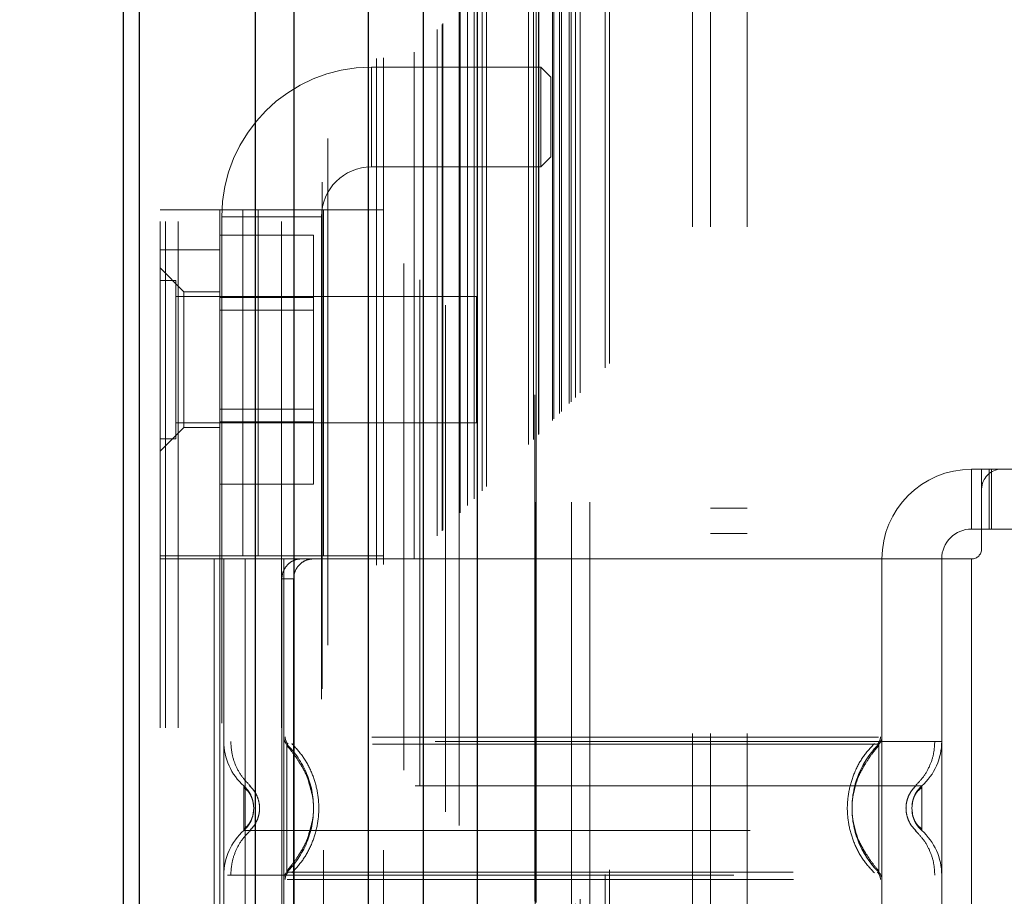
# Model space of a CAD drawing. Header units: inches. Extents: x 0.2 to 10.8, y 0.2 to 8.2.
# Tile 43 of 86: x 2.589 to 2.783, y 4.817 to 4.99. Entities that reach past the tile are written whole.
import ezdxf

# ---------------------------------------------------------------- set-up
doc = ezdxf.new("R2010")
doc.units = ezdxf.units.IN
doc.header["$MEASUREMENT"] = 0
doc.linetypes.add('HIDDEN', pattern=[0.07500000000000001, 0.05, -0.025])
doc.layers.add('DIMENSIONS', color=140, linetype='Continuous')
doc.layers.add('SLD-0', color=179, linetype='Continuous')
doc.styles.add('SLDTEXTSTYLE0', font='TXT', dxfattribs={"width": 0.7})
doc.dimstyles.new('SLDDIMSTYLE0', dxfattribs={"dimtxt": 0.0849609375, "dimasz": 0.13, "dimexe": 0, "dimexo": 0.0625, "dimgap": 0.021240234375, "dimtad": 0, "dimtih": 1, "dimtoh": 1, "dimlfac": 10, "dimrnd": 1e-09, "dimzin": 12, "dimdsep": 46, "dimtxsty": 'SLDTEXTSTYLE0', "dimsah": 1, "dimcen": 0.09, "dimadec": 0, "dimazin": 3, "dimtfac": 1, "dimtofl": 0, "dimtmove": 0, "dimatfit": 3, "dimfxl": 0, "dimfrac": 2, "dimtolj": 1, "dimtzin": 12, "dimarcsym": 0})

# ---------------------------------------------------------------- blocks, each defined once
blk = doc.blocks.new('_D_1')
at = {"layer": 'DIMENSIONS'}
for p, q in [((2.904665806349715, 5.105504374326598), (2.152112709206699, 5.105504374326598)), ((2.277112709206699, 5.105504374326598), (2.277112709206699, 4.407298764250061)), ((2.115538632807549, 4.253247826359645), (2.087008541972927, 4.253247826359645)), ((2.087008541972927, 4.253247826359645), (2.087008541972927, 4.118216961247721)), ((2.438686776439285, 4.253247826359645), (2.467216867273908, 4.253247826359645)), ((2.467216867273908, 4.253247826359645), (2.467216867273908, 4.118216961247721)), ((2.087008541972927, 4.118216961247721), (2.115538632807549, 4.118216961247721)), ((2.467216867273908, 4.118216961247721), (2.438686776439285, 4.118216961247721)), ((2.277112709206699, 3.317171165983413), (2.277112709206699, 4.099196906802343)), ((2.90459901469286, 3.317171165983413), (2.152112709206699, 3.317171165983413))]:
    blk.add_line(p, q, dxfattribs=at)
for points in [[(2.277112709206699, 5.105504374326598), (2.257112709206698, 4.975504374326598), (2.297112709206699, 4.975504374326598)], [(2.277112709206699, 3.317171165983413), (2.297112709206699, 3.447171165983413), (2.257112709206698, 3.447171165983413)]]:
    blk.add_solid(points, dxfattribs=at)
at = {"layer": 'DIMENSIONS', "char_height": 0.08333333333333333, "attachment_point": 1, "style": 'SLDTEXTSTYLE0'}
for s, insert in [('17.88', (2.115538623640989, 4.379690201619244)), ('454.2', (2.115538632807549, 4.225639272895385))]:
    blk.add_mtext(s, dxfattribs=dict(at, insert=insert))

msp = doc.modelspace()

# ---------------------------------------------------------------- linework, layer by layer
at = {"layer": 'SLD-0', "linetype": 'HIDDEN', "lineweight": 18}
for p, q in [((2.62020681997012, 3.049847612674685), (2.620206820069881, 5.739265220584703)), ((2.61660681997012, 3.049847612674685), (2.61660681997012, 5.384024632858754)), ((2.617661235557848, 3.049847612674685), (2.617661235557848, 5.383426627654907)), ((2.62020681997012, 3.049847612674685), (2.620206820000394, 5.382229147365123)), ((2.640552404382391, 3.049847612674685), (2.640552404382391, 5.372658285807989)), ((2.643097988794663, 3.049847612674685), (2.643097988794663, 5.372347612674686)), ((2.648644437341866, 5.357560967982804), (2.648644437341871, 3.065111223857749)), ((2.649753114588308, 3.066208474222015), (2.649753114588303, 5.356467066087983)), ((2.659356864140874, 3.082003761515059), (2.659356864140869, 5.340671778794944)), ((2.660716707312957, 3.082132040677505), (2.660716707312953, 5.340543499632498)), ((2.664756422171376, 5.341502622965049), (2.664756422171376, 3.081172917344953)), ((2.666799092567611, 3.083254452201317), (2.666799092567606, 5.33942108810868)), ((2.667885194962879, 5.338334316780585), (2.667885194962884, 3.084338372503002)), ((2.671298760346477, 3.087754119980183), (2.671298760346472, 5.334921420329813)), ((2.672275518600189, 3.088730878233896), (2.672275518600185, 5.3339446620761)), ((2.672455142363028, 3.088910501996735), (2.672455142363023, 5.333765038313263)), ((2.672943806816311, 5.333287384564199), (2.672943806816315, 3.08940225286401)), ((2.675657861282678, 5.330601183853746), (2.675657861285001, 3.092074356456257)), ((2.675694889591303, 3.0921476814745), (2.675694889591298, 5.330529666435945)), ((2.675855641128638, 3.092311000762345), (2.675855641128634, 5.330364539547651)), ((2.677288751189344, 3.093747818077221), (2.67728875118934, 5.328926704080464)), ((2.678638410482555, 3.095093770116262), (2.678638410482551, 5.327581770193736)), ((2.679203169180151, 5.327067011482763), (2.679203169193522, 3.095608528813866)), ((2.680201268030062, 3.09665662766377), (2.680201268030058, 5.326018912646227)), ((2.681078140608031, 3.097533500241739), (2.681078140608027, 5.325142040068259)), ((2.689338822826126, 3.105794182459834), (2.689338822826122, 5.316881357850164)), ((2.690338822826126, 3.106794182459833), (2.690338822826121, 5.315881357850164)), ((2.69059420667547, 5.315608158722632), (2.690594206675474, 3.107070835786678)), ((2.690838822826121, 5.315381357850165), (2.690838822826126, 3.107294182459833)), ((2.690838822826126, 3.107294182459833), (2.690838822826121, 5.315381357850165)), ((2.691338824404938, 3.107794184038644), (2.691338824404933, 5.314881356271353)), ((2.691396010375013, 3.107830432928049), (2.691396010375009, 5.314830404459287)), ((2.694088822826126, 3.110544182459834), (2.694088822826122, 5.312131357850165)), ((2.694088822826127, 3.110544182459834), (2.694088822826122, 5.312131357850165)), ((2.694377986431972, 3.110833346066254), (2.694377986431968, 5.311842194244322)), ((2.695493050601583, 3.11194841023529), (2.695493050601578, 5.310727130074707)), ((2.695838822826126, 3.112294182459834), (2.695838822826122, 5.310381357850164)), ((2.697785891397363, 3.114217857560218), (2.697785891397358, 5.308455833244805)), ((2.698634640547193, 3.115090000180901), (2.698634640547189, 5.307585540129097)), ((2.699562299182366, 3.116017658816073), (2.699562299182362, 5.306657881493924)), ((2.704470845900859, 3.120926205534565), (2.704470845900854, 5.301749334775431)), ((2.705344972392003, 3.121803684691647), (2.705344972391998, 5.300896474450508)), ((2.72170681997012, 3.148747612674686), (2.72170681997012, 5.273847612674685)), ((2.72170681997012, 3.148747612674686), (2.72170681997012, 5.273847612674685)), ((2.72530681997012, 3.148747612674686), (2.72530681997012, 5.273847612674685)), ((2.73250681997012, 3.148747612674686), (2.73250681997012, 5.273847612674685)), ((2.690665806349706, 3.194387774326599), (2.690665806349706, 5.228287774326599)), ((2.697865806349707, 3.194387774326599), (2.697865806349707, 5.228287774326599)), ((2.701465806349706, 3.194387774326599), (2.701465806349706, 5.228287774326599)), ((2.701465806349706, 3.194387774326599), (2.701465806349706, 5.228287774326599)), ((2.658339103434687, 4.960615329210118), (2.658339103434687, 4.980300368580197)), ((2.69180367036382, 4.980300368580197), (2.658339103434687, 4.980300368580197)), ((2.69180367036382, 4.980300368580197), (2.69180367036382, 4.960615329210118)), ((2.693772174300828, 4.97833186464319), (2.69180367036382, 4.980300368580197)), ((2.693772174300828, 4.97833186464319), (2.693772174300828, 4.962583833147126)), ((2.69180367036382, 4.960615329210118), (2.693772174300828, 4.962583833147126)), ((2.658339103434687, 4.960615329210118), (2.69180367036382, 4.960615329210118)), ((2.61660681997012, 4.952095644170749), (2.660701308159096, 4.952095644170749)), ((2.628417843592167, 4.883788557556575), (2.628417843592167, 4.952095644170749)), ((2.632947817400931, 4.883788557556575), (2.632947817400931, 4.952095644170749)), ((2.636004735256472, 4.952095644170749), (2.636004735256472, 4.883788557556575)), ((2.648890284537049, 4.883788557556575), (2.648890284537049, 4.952095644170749)), ((2.660701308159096, 4.883788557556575), (2.660701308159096, 4.952095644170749)), ((2.628811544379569, 4.95077280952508), (2.648496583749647, 4.95077280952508)), ((2.628811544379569, 4.95077280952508), (2.628811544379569, 4.655497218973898)), ((2.648496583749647, 4.655497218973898), (2.648496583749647, 4.95077280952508)), ((2.628417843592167, 4.947142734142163), (2.646917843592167, 4.947142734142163)), ((2.646917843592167, 4.934845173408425), (2.646917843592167, 4.947142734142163)), ((2.61660681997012, 4.944221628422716), (2.628417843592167, 4.944221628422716)), ((2.621331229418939, 4.935953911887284), (2.61660681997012, 4.940678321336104)), ((2.61973181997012, 4.938172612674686), (2.61660681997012, 4.938172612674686)), ((2.61973181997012, 4.906922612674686), (2.61973181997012, 4.938172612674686)), ((2.621331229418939, 4.935953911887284), (2.621331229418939, 4.92256808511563)), ((2.628417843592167, 4.935953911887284), (2.621331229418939, 4.935953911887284)), ((2.679106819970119, 4.935047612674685), (2.61973181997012, 4.935047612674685)), ((2.628417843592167, 4.934845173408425), (2.646917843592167, 4.934845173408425)), ((2.646917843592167, 4.910250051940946), (2.646917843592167, 4.934845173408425)), ((2.679106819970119, 4.910047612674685), (2.679106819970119, 4.935047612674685)), ((2.646917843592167, 4.932342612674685), (2.628417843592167, 4.932342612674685)), ((2.621331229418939, 4.92256808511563), (2.621331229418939, 4.909182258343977)), ((2.628417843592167, 4.912752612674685), (2.646917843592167, 4.912752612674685)), ((2.61660681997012, 4.904457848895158), (2.621331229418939, 4.909182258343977)), ((2.61973181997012, 4.910047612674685), (2.679106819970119, 4.910047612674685)), ((2.621331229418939, 4.909182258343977), (2.628417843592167, 4.909182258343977)), ((2.628417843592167, 4.910250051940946), (2.646917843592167, 4.910250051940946)), ((2.646917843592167, 4.897952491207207), (2.646917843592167, 4.910250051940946)), ((2.61660681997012, 4.906922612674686), (2.61973181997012, 4.906922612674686)), ((2.77684304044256, 4.900914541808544), (2.77684304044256, 4.889103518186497)), ((2.77684304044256, 4.900914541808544), (2.778811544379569, 4.900914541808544)), ((2.778811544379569, 4.900914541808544), (2.780780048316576, 4.900914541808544)), ((2.778811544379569, 4.896977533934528), (2.778811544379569, 4.900914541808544)), ((2.780334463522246, 4.889103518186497), (2.780334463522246, 4.900914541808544)), ((2.780780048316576, 4.889103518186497), (2.780780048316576, 4.900914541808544)), ((2.782748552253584, 4.900914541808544), (2.780780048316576, 4.900914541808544)), ((2.835504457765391, 4.900914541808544), (2.782748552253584, 4.900914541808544)), ((2.628417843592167, 4.897952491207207), (2.646917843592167, 4.897952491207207)), ((2.778811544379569, 4.896977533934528), (2.778811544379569, 4.885166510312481)), ((2.73250681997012, 4.893197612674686), (2.72530681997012, 4.893197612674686)), ((2.72530681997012, 4.888197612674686), (2.73250681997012, 4.888197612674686)), ((2.778811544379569, 4.889103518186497), (2.77684304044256, 4.889103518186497)), ((2.780780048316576, 4.889103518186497), (2.778811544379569, 4.889103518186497)), ((2.837472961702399, 4.889103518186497), (2.780780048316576, 4.889103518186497)), ((2.660701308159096, 4.883788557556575), (2.61660681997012, 4.883788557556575)), ((2.628417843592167, 4.883788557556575), (2.628417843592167, 4.883198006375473)), ((2.660701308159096, 4.883198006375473), (2.61660681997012, 4.883198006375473)), ((2.627296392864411, 4.883198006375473), (2.627296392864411, 4.725717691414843)), ((2.628417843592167, 4.883198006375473), (2.628417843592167, 4.725717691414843)), ((2.62920524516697, 4.883198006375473), (2.62920524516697, 4.725717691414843)), ((2.62920524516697, 4.883198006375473), (2.629205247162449, 4.847189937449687)), ((2.63338085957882, 4.883198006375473), (2.63338085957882, 4.725717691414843)), ((2.641016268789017, 4.883198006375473), (2.641016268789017, 4.725717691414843)), ((2.641016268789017, 4.883198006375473), (2.641016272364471, 4.848042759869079)), ((2.648890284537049, 4.725717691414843), (2.648890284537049, 4.883198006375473)), ((2.75912650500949, 4.883198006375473), (2.660701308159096, 4.883198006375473)), ((2.660701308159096, 4.725717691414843), (2.660701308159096, 4.883198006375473)), ((2.75912650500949, 4.883198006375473), (2.759126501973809, 4.848042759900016)), ((2.77684304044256, 4.883198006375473), (2.75912650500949, 4.883198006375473)), ((2.75912650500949, 4.883198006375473), (2.75912650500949, 4.725717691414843)), ((2.770937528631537, 4.883198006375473), (2.770937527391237, 4.847189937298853)), ((2.770937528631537, 4.883198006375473), (2.770937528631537, 4.725717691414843)), ((2.77684304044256, 4.883198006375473), (2.77684304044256, 4.725717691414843)), ((2.77684304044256, 4.883198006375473), (2.77684304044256, 4.725717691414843)), ((2.640664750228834, 4.879260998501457), (2.640664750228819, 4.729654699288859)), ((2.642984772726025, 4.879260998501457), (2.640664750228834, 4.879260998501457)), ((2.642984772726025, 4.879260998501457), (2.642984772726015, 4.729654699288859)), ((2.64261686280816, 4.845137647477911), (2.641605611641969, 4.846638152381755)), ((2.635109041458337, 4.833985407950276), (2.635002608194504, 4.834966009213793)), ((2.635110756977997, 4.833985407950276), (2.63500585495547, 4.834950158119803)), ((2.765136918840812, 4.834950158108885), (2.76503201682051, 4.833985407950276)), ((2.63500260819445, 4.833004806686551), (2.635109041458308, 4.833985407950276)), ((2.635005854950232, 4.833020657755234), (2.635110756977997, 4.833985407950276)), ((2.76503201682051, 4.833985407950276), (2.765136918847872, 4.833020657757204)), ((2.641605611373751, 4.821332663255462), (2.642616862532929, 4.822833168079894))]:
    msp.add_line(p, q, dxfattribs=at)
at = {"layer": 'SLD-0', "linetype": 'Continuous', "lineweight": 25}
for p, q in [((2.609406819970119, 3.049847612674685), (2.609406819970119, 5.384842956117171)), ((2.612570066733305, 3.049847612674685), (2.612570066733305, 5.383426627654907)), ((2.635461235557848, 3.049847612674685), (2.635461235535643, 5.372658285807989)), ((2.643097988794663, 3.049847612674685), (2.643097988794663, 5.372347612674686)), ((2.657665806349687, 5.341502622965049), (2.65766580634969, 3.081172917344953)), ((2.66856724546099, 5.330601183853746), (2.668567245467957, 3.092074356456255)), ((2.679203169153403, 5.327067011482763), (2.679203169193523, 3.095608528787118))]:
    msp.add_line(p, q, dxfattribs=at)
at = {"layer": 'SLD-0', "linetype": 'HIDDEN', "lineweight": 18}
for centre, radius, start, end in [((2.658339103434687, 4.95077280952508), 0.02952755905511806, 90, 180), ((2.658339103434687, 4.95077280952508), 0.009842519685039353, 90, 180), ((2.77684304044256, 4.883198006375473), 0.01771653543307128, 90, 180), ((2.782748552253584, 4.896977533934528), 0.003937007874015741, 90, 180), ((2.77684304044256, 4.883198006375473), 0.005905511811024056, 90, 180), ((2.77684304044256, 4.885166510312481), 0.001968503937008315, 270.0000000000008, 0), ((2.641016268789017, 4.847189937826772), 0.01181102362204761, 180.0000000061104, 228.2366022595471), ((2.642984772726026, 4.84804275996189), 0.001968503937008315, 180.0000000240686, 225.5237275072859), ((2.757158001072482, 4.84804275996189), 0.001968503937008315, 314.4762724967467, 359.9999999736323), ((2.75912650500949, 4.847189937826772), 0.01181102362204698, 311.7633977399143, 0), ((2.641016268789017, 4.82078087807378), 0.01181102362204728, 131.7633977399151, 180), ((2.75912650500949, 4.82078087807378), 0.01181102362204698, 0, 48.23660226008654), ((2.642984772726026, 4.819928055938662), 0.001968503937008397, 134.4762724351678, 180), ((2.757158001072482, 4.819928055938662), 0.001968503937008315, 2.750604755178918e-08, 45.52372749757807)]:
    msp.add_arc(centre, radius, start, end, dxfattribs=at)
for points, knots in [([(2.697454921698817, 3.113916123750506), (2.697446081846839, 3.116484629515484), (2.697420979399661, 3.123778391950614), (2.69740001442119, 3.137019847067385), (2.697386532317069, 3.154714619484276), (2.697385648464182, 3.175284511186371), (2.697391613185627, 3.204702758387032), (2.697397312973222, 3.241225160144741), (2.697391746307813, 3.295675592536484), (2.697394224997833, 3.360851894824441), (2.69739277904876, 3.503080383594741), (2.697394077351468, 3.782594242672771), (2.697393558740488, 4.248032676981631), (2.697392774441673, 4.657536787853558), (2.697393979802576, 4.939478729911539), (2.697391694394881, 5.045069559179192), (2.697397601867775, 5.124428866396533), (2.69739335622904, 5.177727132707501), (2.697386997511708, 5.204658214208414), (2.697385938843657, 5.230150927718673), (2.697399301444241, 5.25264173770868), (2.697430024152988, 5.271369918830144), (2.697472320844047, 5.286441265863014), (2.697518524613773, 5.298366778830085), (2.69755398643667, 5.3054208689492), (2.697568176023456, 5.308556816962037), (2.697568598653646, 5.308650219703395)], [0, 0, 0, 0, 0.003510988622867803, 0.009970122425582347, 0.018099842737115, 0.02769812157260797, 0.03808723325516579, 0.05831184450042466, 0.07762083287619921, 0.1125158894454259, 0.1474017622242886, 0.2720338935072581, 0.4945852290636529, 0.783612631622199, 0.8317877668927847, 0.8799735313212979, 0.9279454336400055, 0.9402645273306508, 0.9528272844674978, 0.964757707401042, 0.9751106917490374, 0.9835701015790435, 0.990357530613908, 0.995711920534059, 0.999872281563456, 1, 1, 1, 1]), ([(2.644370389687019, 4.883198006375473), (2.643932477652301, 4.883198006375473), (2.643477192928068, 4.88310702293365), (2.64259478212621, 4.882729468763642), (2.642172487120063, 4.882442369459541), (2.641460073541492, 4.881716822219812), (2.641166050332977, 4.881273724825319), (2.64077047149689, 4.880313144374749), (2.640664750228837, 4.879789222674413), (2.640664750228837, 4.879260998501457)], [0, 0, 0, 0, 0.25, 0.25, 0.5, 0.5, 0.75, 0.75, 1, 1, 1, 1]), ([(2.642984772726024, 4.879260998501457), (2.642984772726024, 4.879782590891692), (2.643085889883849, 4.880294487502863), (2.643474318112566, 4.881250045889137), (2.643761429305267, 4.88168762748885), (2.644468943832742, 4.882413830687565), (2.644894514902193, 4.882706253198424), (2.645801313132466, 4.883095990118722), (2.646290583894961, 4.883198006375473), (2.646775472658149, 4.883198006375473)], [0, 0, 0, 0, 0.25, 0.25, 0.5, 0.5, 0.75, 0.75, 1, 1, 1, 1]), ([(2.770937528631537, 4.847189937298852), (2.770673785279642, 4.847189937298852), (2.770146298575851, 4.847189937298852), (2.765932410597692, 4.847189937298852), (2.759383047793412, 4.847189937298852), (2.750501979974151, 4.847189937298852), (2.739696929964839, 4.847189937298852), (2.727365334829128, 4.847189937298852), (2.713985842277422, 4.847189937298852), (2.700071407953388, 4.847189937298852), (2.686156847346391, 4.847189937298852), (2.672777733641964, 4.847189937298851), (2.660444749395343, 4.847189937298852), (2.649644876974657, 4.847189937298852), (2.640744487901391, 4.847189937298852), (2.634267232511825, 4.847189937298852), (2.630540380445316, 4.847189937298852), (2.630054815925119, 4.847189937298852), (2.629894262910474, 4.847189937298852)], [0, 0, 0, 0, 0.06454114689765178, 0.1290822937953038, 0.1936234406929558, 0.258164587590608, 0.3227057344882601, 0.3872468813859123, 0.4517880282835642, 0.5163291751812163, 0.5808703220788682, 0.6454114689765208, 0.7099526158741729, 0.7744937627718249, 0.8390349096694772, 0.9035760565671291, 0.9681172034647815, 1, 1, 1, 1]), ([(2.630573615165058, 4.847189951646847), (2.63062249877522, 4.846370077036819), (2.630721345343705, 4.844712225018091), (2.631514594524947, 4.842330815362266), (2.632728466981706, 4.840141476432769), (2.633875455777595, 4.838962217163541), (2.634442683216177, 4.838379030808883)], [0, 0, 0, 0, 0.2472720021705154, 0.5000037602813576, 0.7527337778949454, 1, 1, 1, 1]), ([(2.641301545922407, 4.848051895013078), (2.641307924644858, 4.84792115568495), (2.641320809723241, 4.847657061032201), (2.641444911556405, 4.847277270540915), (2.641627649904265, 4.846922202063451), (2.641806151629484, 4.846727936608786), (2.641894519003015, 4.84663176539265)], [0, 0, 0, 0, 0.2475219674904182, 0.499996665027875, 0.7524730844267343, 1, 1, 1, 1]), ([(2.758537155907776, 4.846638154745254), (2.758545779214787, 4.846638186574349), (2.757011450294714, 4.846638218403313), (2.751160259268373, 4.846638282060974), (2.746825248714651, 4.846638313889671), (2.735998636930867, 4.846638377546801), (2.729514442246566, 4.846638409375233), (2.715375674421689, 4.846638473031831), (2.707723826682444, 4.846638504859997), (2.692419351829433, 4.846638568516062), (2.684766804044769, 4.846638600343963), (2.670629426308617, 4.846638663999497), (2.66414301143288, 4.846638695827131), (2.653318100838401, 4.846638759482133), (2.648982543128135, 4.846638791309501), (2.64313132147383, 4.846638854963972), (2.641593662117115, 4.846638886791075), (2.641606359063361, 4.846638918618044)], [0, 0, 0, 0, 0.125, 0.125, 0.25, 0.25, 0.375, 0.375, 0.5, 0.5, 0.625, 0.625, 0.75, 0.75, 0.875, 0.875, 1, 1, 1, 1]), ([(2.641605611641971, 4.846638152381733), (2.641605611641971, 4.846671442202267), (2.641605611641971, 4.844571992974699), (2.641605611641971, 4.838952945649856), (2.641605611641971, 4.833985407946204), (2.641605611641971, 4.829017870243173), (2.641605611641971, 4.823398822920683), (2.641605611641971, 4.8212993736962), (2.641605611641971, 4.821332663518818)], [6.283185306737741, 6.283185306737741, 6.283185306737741, 6.283185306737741, 7.068583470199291, 7.46128255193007, 7.85398163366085, 8.24668071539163, 8.6393797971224, 9.42477796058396, 9.42477796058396, 9.42477796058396, 9.42477796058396]), ([(2.758437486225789, 4.848042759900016), (2.758325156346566, 4.848042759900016), (2.757926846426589, 4.848042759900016), (2.754894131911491, 4.848042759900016), (2.749514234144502, 4.848042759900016), (2.742092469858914, 4.848042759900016), (2.73309385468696, 4.848042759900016), (2.722816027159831, 4.848042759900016), (2.711666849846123, 4.848042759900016), (2.700071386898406, 4.848042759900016), (2.688475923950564, 4.848042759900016), (2.67732674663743, 4.848042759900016), (2.667048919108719, 4.848042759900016), (2.658050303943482, 4.848042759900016), (2.650628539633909, 4.848042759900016), (2.645248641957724, 4.848042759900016), (2.642215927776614, 4.848042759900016), (2.641817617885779, 4.848042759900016), (2.641705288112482, 4.848042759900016)], [0, 0, 0, 0, 0.02656569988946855, 0.09419917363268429, 0.1618326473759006, 0.2294661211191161, 0.2970995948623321, 0.3647330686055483, 0.4323665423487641, 0.5000000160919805, 0.5676334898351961, 0.6352669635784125, 0.7029004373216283, 0.7705339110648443, 0.8381673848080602, 0.9058008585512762, 0.9734343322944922, 1, 1, 1, 1]), ([(2.642631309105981, 4.846756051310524), (2.643425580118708, 4.845882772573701), (2.645013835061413, 4.844136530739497), (2.646663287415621, 4.840957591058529), (2.647715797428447, 4.837548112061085), (2.648077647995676, 4.83398540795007), (2.64771579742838, 4.830422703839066), (2.646663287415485, 4.827013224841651), (2.645013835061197, 4.823834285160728), (2.643425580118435, 4.822088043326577), (2.64263130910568, 4.821214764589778)], [0, 0, 0, 0, 0.1250857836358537, 0.2501263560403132, 0.3751554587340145, 0.5000000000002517, 0.6248445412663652, 0.7498736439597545, 0.8749142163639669, 1, 1, 1, 1]), ([(2.757637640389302, 4.821214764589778), (2.756841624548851, 4.822088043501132), (2.755249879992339, 4.823834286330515), (2.753596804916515, 4.827013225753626), (2.752541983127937, 4.830422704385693), (2.752179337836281, 4.83398540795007), (2.752541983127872, 4.837548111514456), (2.753596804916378, 4.840957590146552), (2.755249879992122, 4.844136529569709), (2.756841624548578, 4.845882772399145), (2.757637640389, 4.846756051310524)], [0, 0, 0, 0, 0.1250856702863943, 0.2501262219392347, 0.3751553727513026, 0.4999999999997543, 0.624844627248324, 0.7498737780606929, 0.8749143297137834, 1, 1, 1, 1]), ([(2.758537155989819, 4.821332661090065), (2.755159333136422, 4.824610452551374), (2.751295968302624, 4.833985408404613), (2.755159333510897, 4.843360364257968), (2.758537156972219, 4.846638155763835)], [0.02713175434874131, 0.02713175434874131, 0.02713175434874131, 0.02713175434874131, 0.499999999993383, 0.9728682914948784, 0.9728682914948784, 0.9728682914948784, 0.9728682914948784]), ([(2.758248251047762, 4.84663176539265), (2.758336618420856, 4.846727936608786), (2.758515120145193, 4.846922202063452), (2.758697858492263, 4.847277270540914), (2.758821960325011, 4.847657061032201), (2.758834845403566, 4.84792115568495), (2.758841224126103, 4.848051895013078)], [0, 0, 0, 0, 0.2475269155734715, 0.5000033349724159, 0.7524780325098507, 1, 1, 1, 1]), ([(2.758537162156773, 4.821332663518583), (2.758537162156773, 4.821299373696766), (2.758537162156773, 4.823398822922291), (2.758537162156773, 4.829017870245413), (2.758537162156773, 4.83398540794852), (2.758537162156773, 4.838952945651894), (2.758537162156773, 4.84457199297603), (2.758537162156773, 4.846671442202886), (2.758537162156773, 4.846638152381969)], [3.14159265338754, 3.14159265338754, 3.14159265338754, 3.14159265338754, 3.92699081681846, 4.31968989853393, 4.71238898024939, 5.10508806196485, 5.49778714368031, 6.28318530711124, 6.28318530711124, 6.28318530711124, 6.28318530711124]), ([(2.765700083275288, 4.838379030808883), (2.766267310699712, 4.838962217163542), (2.767414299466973, 4.840141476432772), (2.768628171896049, 4.84233081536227), (2.769421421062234, 4.84471222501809), (2.769520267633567, 4.846370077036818), (2.769569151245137, 4.847189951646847)], [0, 0, 0, 0, 0.2472662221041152, 0.4999962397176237, 0.7527279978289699, 1, 1, 1, 1]), ([(2.646829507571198, 4.83575664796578), (2.646554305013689, 4.837203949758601), (2.646090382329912, 4.839643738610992), (2.644437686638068, 4.842571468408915), (2.642982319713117, 4.844754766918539), (2.642085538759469, 4.84582152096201), (2.641605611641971, 4.846392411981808)], [0, 0, 0, 0, 0.3903267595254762, 0.6579932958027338, 0.816969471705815, 0.9999999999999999, 0.9999999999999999, 0.9999999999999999, 0.9999999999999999]), ([(2.758537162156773, 4.846392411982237), (2.758057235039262, 4.845821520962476), (2.757160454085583, 4.844754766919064), (2.755705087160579, 4.842571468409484), (2.754052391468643, 4.839643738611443), (2.753588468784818, 4.837203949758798), (2.753313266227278, 4.83575664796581)], [0, 0, 0, 0, 0.1830305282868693, 0.3420067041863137, 0.6096732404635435, 1, 1, 1, 1]), ([(2.645658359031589, 4.827825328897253), (2.646287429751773, 4.82987868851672), (2.647545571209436, 4.833985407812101), (2.646287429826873, 4.83809212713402), (2.645658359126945, 4.840145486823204)], [0, 0, 0, 0, 0.4999999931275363, 1, 1, 1, 1]), ([(2.76699423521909, 4.838379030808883), (2.767005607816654, 4.838379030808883), (2.763071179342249, 4.838379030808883), (2.747858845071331, 4.838379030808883), (2.726663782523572, 4.838379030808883), (2.700071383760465, 4.838379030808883), (2.673478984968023, 4.838379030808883), (2.652283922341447, 4.838379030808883), (2.637071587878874, 4.838379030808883), (2.6331371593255, 4.838379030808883), (2.633148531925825, 4.838379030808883)], [4.712414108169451, 4.712414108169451, 4.712414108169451, 4.712414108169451, 5.15721612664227, 5.4883921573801, 5.8858033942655, 6.2832146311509, 6.68062586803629, 7.07803710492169, 7.40921313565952, 7.854015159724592, 7.854015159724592, 7.854015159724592, 7.854015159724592]), ([(2.634458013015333, 4.836619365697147), (2.634308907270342, 4.836908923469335), (2.633970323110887, 4.837566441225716), (2.633443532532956, 4.838087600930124), (2.633148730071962, 4.838379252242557)], [0, 0, 0, 0, 0.4403801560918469, 1, 1, 1, 1]), ([(2.63314946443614, 4.838380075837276), (2.63314946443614, 4.838380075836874), (2.633149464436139, 4.838265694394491), (2.63314946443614, 4.837825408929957), (2.633149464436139, 4.837499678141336), (2.63314946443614, 4.836686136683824), (2.633149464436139, 4.836198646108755), (2.63314946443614, 4.835135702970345), (2.633149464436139, 4.83456066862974), (2.63314946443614, 4.833410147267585), (2.63314946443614, 4.832835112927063), (2.63314946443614, 4.831772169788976), (2.63314946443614, 4.831284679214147), (2.63314946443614, 4.830471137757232), (2.63314946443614, 4.830145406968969), (2.633149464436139, 4.829705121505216), (2.63314946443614, 4.829590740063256), (2.63314946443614, 4.829590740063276)], [0, 0, 0, 0, 0.125, 0.125, 0.25, 0.25, 0.375, 0.375, 0.5, 0.5, 0.625, 0.625, 0.75, 0.75, 0.875, 0.875, 1, 1, 1, 1]), ([(2.634724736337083, 4.835982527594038), (2.634683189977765, 4.836119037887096), (2.634521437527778, 4.836650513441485), (2.634009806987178, 4.837492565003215), (2.633436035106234, 4.838084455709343), (2.633149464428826, 4.838380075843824)], [0, 0, 0, 0, 0.1474872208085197, 0.5742120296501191, 1, 1, 1, 1]), ([(2.635076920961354, 4.834603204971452), (2.635018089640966, 4.834961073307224), (2.634899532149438, 4.835682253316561), (2.634478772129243, 4.836649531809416), (2.63390835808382, 4.837481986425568), (2.633404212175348, 4.837850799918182), (2.633149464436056, 4.83803716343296)], [0, 0, 0, 0, 0.2435770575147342, 0.4908590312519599, 0.7427282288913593, 1, 1, 1, 1]), ([(2.634287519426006, 4.838418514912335), (2.634578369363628, 4.838123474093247), (2.635160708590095, 4.837532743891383), (2.635771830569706, 4.836431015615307), (2.636165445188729, 4.8352387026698), (2.63630261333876, 4.833985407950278), (2.636165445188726, 4.832732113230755), (2.635771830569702, 4.831539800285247), (2.635160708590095, 4.830438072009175), (2.634578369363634, 4.829847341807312), (2.634287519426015, 4.829552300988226)], [0, 0, 0, 0, 0.1248322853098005, 0.2499389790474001, 0.3751056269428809, 0.5000000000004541, 0.6248943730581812, 0.7500610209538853, 0.8751677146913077, 1, 1, 1, 1]), ([(2.765855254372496, 4.829552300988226), (2.765564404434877, 4.829847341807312), (2.764982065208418, 4.830438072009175), (2.764370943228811, 4.831539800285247), (2.763977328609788, 4.832732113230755), (2.763840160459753, 4.833985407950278), (2.763977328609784, 4.8352387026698), (2.764370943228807, 4.836431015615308), (2.764982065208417, 4.837532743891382), (2.765564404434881, 4.838123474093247), (2.765855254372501, 4.838418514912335)], [0, 0, 0, 0, 0.1248322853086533, 0.249938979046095, 0.3751056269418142, 0.4999999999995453, 0.6248943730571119, 0.7500610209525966, 0.875167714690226, 1, 1, 1, 1]), ([(2.766993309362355, 4.838037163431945), (2.766738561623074, 4.837850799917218), (2.766234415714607, 4.837481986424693), (2.765664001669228, 4.836649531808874), (2.765243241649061, 4.835682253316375), (2.76512468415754, 4.834961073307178), (2.765065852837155, 4.834603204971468)], [0, 0, 0, 0, 0.2572717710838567, 0.509140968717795, 0.7564229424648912, 1, 1, 1, 1]), ([(2.766993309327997, 4.838380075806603), (2.766706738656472, 4.8380844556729), (2.766132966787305, 4.837492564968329), (2.76562133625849, 4.836650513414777), (2.765459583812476, 4.836119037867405), (2.765418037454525, 4.835982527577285)], [0, 0, 0, 0, 0.4257879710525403, 0.852512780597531, 1, 1, 1, 1]), ([(2.766993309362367, 4.829590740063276), (2.766993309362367, 4.829590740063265), (2.766993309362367, 4.829705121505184), (2.766993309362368, 4.83014540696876), (2.766993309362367, 4.830471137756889), (2.766993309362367, 4.831284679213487), (2.766993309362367, 4.831772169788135), (2.766993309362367, 4.832835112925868), (2.766993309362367, 4.83341014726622), (2.766993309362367, 4.834560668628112), (2.766993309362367, 4.835135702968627), (2.766993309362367, 4.836198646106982), (2.766993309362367, 4.836686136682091), (2.766993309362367, 4.83749967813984), (2.766993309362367, 4.837825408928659), (2.766993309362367, 4.83826569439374), (2.766993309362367, 4.838380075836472), (2.766993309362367, 4.838380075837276)], [0, 0, 0, 0, 0.125, 0.125, 0.25, 0.25, 0.375, 0.375, 0.5, 0.5, 0.625, 0.625, 0.75, 0.75, 0.875, 0.875, 1, 1, 1, 1]), ([(2.633149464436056, 4.829933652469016), (2.633404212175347, 4.83012001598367), (2.633908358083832, 4.830488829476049), (2.634478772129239, 4.831321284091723), (2.634899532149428, 4.832288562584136), (2.635018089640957, 4.833009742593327), (2.635076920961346, 4.833367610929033)], [0, 0, 0, 0, 0.2572717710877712, 0.5091409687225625, 0.756422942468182, 1, 1, 1, 1]), ([(2.765065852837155, 4.833367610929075), (2.765124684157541, 4.833009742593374), (2.765243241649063, 4.832288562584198), (2.765664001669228, 4.831321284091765), (2.766234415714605, 4.830488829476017), (2.766738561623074, 4.830120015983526), (2.766993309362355, 4.829933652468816)], [0, 0, 0, 0, 0.2435770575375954, 0.4908590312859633, 0.7427282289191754, 1, 1, 1, 1]), ([(2.633148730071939, 4.829591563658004), (2.6334435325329, 4.829883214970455), (2.633970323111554, 4.830404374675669), (2.634308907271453, 4.831061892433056), (2.634458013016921, 4.83135145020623)], [0, 0, 0, 0, 0.5596198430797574, 1, 1, 1, 1]), ([(2.63314946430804, 4.829590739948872), (2.6334360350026, 4.829886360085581), (2.634009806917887, 4.830478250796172), (2.634521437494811, 4.83132030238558), (2.63468318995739, 4.83185177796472), (2.634724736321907, 4.831988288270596)], [0, 0, 0, 0, 0.4257879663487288, 0.8525127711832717, 1, 1, 1, 1]), ([(2.641605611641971, 4.821578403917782), (2.64208553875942, 4.822149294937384), (2.642982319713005, 4.823216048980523), (2.644437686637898, 4.825399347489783), (2.646090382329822, 4.828327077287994), (2.646554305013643, 4.830766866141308), (2.646829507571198, 4.832214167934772)], [0, 0, 0, 0, 0.1830305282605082, 0.3420067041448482, 0.6096732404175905, 1, 1, 1, 1]), ([(2.753313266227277, 4.832214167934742), (2.753588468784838, 4.830766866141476), (2.754052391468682, 4.828327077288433), (2.755705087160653, 4.825399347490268), (2.757160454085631, 4.823216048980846), (2.758057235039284, 4.822149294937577), (2.758537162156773, 4.821578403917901)], [0, 0, 0, 0, 0.3903267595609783, 0.6579932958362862, 0.8169694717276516, 1, 1, 1, 1]), ([(2.765418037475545, 4.831988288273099), (2.765459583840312, 4.831851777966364), (2.765621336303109, 4.831320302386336), (2.766132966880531, 4.830478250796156), (2.766706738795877, 4.829886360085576), (2.766993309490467, 4.829590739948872)], [0, 0, 0, 0, 0.1474872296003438, 0.5742120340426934, 1, 1, 1, 1]), ([(2.634442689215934, 4.82959178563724), (2.633875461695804, 4.829008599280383), (2.632728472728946, 4.827829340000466), (2.631514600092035, 4.825640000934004), (2.630721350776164, 4.82325859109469), (2.630622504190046, 4.821600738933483), (2.630573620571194, 4.820780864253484)], [0, 0, 0, 0, 0.2472662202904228, 0.4999962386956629, 0.7527279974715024, 1, 1, 1, 1]), ([(2.633148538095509, 4.82959178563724), (2.633137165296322, 4.82959178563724), (2.637071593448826, 4.82959178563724), (2.652283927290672, 4.82959178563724), (2.673478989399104, 4.82959178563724), (2.700071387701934, 4.82959178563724), (2.726663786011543, 4.82959178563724), (2.747858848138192, 4.82959178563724), (2.76307118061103, 4.82959178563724), (2.767005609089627, 4.82959178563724), (2.766994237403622, 4.82959178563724)], [4.712364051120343, 4.712364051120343, 4.712364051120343, 4.712364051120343, 5.15716607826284, 5.488342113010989, 5.885753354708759, 6.28316459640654, 6.68057583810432, 7.077987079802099, 7.40916311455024, 7.853965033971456, 7.853965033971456, 7.853965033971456, 7.853965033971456]), ([(2.769569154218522, 4.820780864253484), (2.769520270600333, 4.821600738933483), (2.769421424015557, 4.823258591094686), (2.768628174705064, 4.825640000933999), (2.767414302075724, 4.827829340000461), (2.766267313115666, 4.829008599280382), (2.765700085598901, 4.82959178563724)], [0, 0, 0, 0, 0.2472720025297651, 0.5000037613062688, 0.7527337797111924, 0.9999999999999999, 0.9999999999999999, 0.9999999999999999, 0.9999999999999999]), ([(2.641887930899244, 4.821332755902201), (2.641800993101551, 4.821237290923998), (2.641625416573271, 4.821044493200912), (2.641445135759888, 4.820693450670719), (2.641322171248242, 4.820318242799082), (2.641308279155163, 4.82005727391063), (2.641301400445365, 4.819928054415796)], [0, 0, 0, 0, 0.2475797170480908, 0.5000033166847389, 0.7524252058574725, 1, 1, 1, 1]), ([(2.64160635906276, 4.821331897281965), (2.641593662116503, 4.821331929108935), (2.64313132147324, 4.821331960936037), (2.648982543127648, 4.821332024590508), (2.653318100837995, 4.821332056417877), (2.664143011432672, 4.821332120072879), (2.670629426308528, 4.821332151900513), (2.684766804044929, 4.821332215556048), (2.692419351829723, 4.821332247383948), (2.707723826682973, 4.821332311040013), (2.715375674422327, 4.821332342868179), (2.729514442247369, 4.821332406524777), (2.735998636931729, 4.821332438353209), (2.74682524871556, 4.821332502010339), (2.75116025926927, 4.821332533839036), (2.757011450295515, 4.821332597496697), (2.758545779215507, 4.821332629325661), (2.758537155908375, 4.821332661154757)], [0, 0, 0, 0, 0.125, 0.125, 0.25, 0.25, 0.375, 0.375, 0.5, 0.5, 0.625, 0.625, 0.75, 0.75, 0.875, 0.875, 1, 1, 1, 1]), ([(2.758841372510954, 4.819928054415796), (2.758834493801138, 4.82005727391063), (2.758820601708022, 4.820318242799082), (2.758697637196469, 4.820693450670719), (2.758517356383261, 4.821044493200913), (2.758341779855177, 4.821237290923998), (2.758254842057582, 4.821332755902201)], [0, 0, 0, 0, 0.2475747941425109, 0.4999966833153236, 0.752420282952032, 1, 1, 1, 1]), ([(2.629894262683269, 4.820780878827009), (2.630054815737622, 4.820780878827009), (2.630540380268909, 4.820780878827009), (2.634267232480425, 4.820780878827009), (2.640744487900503, 4.820780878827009), (2.649644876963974, 4.820780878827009), (2.660444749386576, 4.820780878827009), (2.672777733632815, 4.820780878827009), (2.686156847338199, 4.820780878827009), (2.70007140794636, 4.820780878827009), (2.713985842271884, 4.820780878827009), (2.727365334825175, 4.820780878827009), (2.739696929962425, 4.820780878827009), (2.750501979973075, 4.820780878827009), (2.759383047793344, 4.820780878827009), (2.765932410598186, 4.820780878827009), (2.770146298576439, 4.820780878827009), (2.770673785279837, 4.820780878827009), (2.770937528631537, 4.820780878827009)], [0, 0, 0, 0, 0.03188280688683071, 0.09642395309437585, 0.1609650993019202, 0.225506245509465, 0.2900473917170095, 0.3545885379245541, 0.4191296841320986, 0.4836708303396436, 0.5482119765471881, 0.6127531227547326, 0.677294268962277, 0.7418354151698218, 0.8063765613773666, 0.8709177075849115, 0.935458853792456, 0.9999999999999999, 0.9999999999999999, 0.9999999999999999, 0.9999999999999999]), ([(2.641705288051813, 4.819928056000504), (2.641817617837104, 4.819928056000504), (2.642215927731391, 4.819928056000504), (2.645248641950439, 4.819928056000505), (2.650628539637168, 4.819928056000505), (2.658050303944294, 4.819928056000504), (2.667048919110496, 4.819928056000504), (2.677326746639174, 4.819928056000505), (2.688475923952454, 4.819928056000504), (2.700071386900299, 4.819928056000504), (2.711666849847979, 4.819928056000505), (2.722816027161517, 4.819928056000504), (2.733093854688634, 4.819928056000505), (2.742092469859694, 4.819928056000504), (2.749514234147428, 4.819928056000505), (2.754894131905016, 4.819928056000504), (2.757926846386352, 4.819928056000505), (2.75832515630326, 4.819928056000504), (2.758437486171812, 4.819928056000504)], [0, 0, 0, 0, 0.02656567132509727, 0.09419914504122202, 0.1618326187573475, 0.2294660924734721, 0.2970995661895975, 0.3647330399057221, 0.4323665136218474, 0.499999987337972, 0.5676334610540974, 0.6352669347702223, 0.7029004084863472, 0.7705338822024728, 0.8381673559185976, 0.9058008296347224, 0.9734343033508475, 0.9999999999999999, 0.9999999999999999, 0.9999999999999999, 0.9999999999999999])]:
    msp.add_open_spline(points, degree=3, knots=knots, dxfattribs=at)
for points in [[(2.646916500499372, 4.833985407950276), (2.64692049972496, 4.836336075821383), (2.645974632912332, 4.841027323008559), (2.643280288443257, 4.844992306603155), (2.641605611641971, 4.846638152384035)], [(2.758537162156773, 4.846638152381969), (2.756862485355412, 4.844992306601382), (2.754168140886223, 4.841027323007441), (2.75322227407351, 4.836336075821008), (2.753226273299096, 4.833985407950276)], [(2.641605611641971, 4.821332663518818), (2.643280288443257, 4.822978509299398), (2.645974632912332, 4.826943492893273), (2.64692049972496, 4.831634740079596), (2.646916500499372, 4.833985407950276)], [(2.753226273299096, 4.833985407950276), (2.75322227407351, 4.831634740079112), (2.754168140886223, 4.826943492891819), (2.756862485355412, 4.822978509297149), (2.758537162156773, 4.82133266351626)]]:
    msp.add_open_spline(points, degree=3, dxfattribs=at)

# ---------------------------------------------------------------- dimensions: what is measured, and where the dimension line sits
at = {"layer": 'DIMENSIONS'}
dim = msp.add_linear_dim(base=(2.277112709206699, 3.317171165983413), p1=(2.954665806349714, 5.105504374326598), p2=(2.95459901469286, 3.317171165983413), angle=90.0000000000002, dimstyle='SLDDIMSTYLE0', dxfattribs=at)
dim.commit()
dim.dimension.update_dxf_attribs({"geometry": '_D_1', "text_midpoint": (2.277112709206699, 4.253247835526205), "dimtype": 160})

doc.saveas('drawing.dxf')
